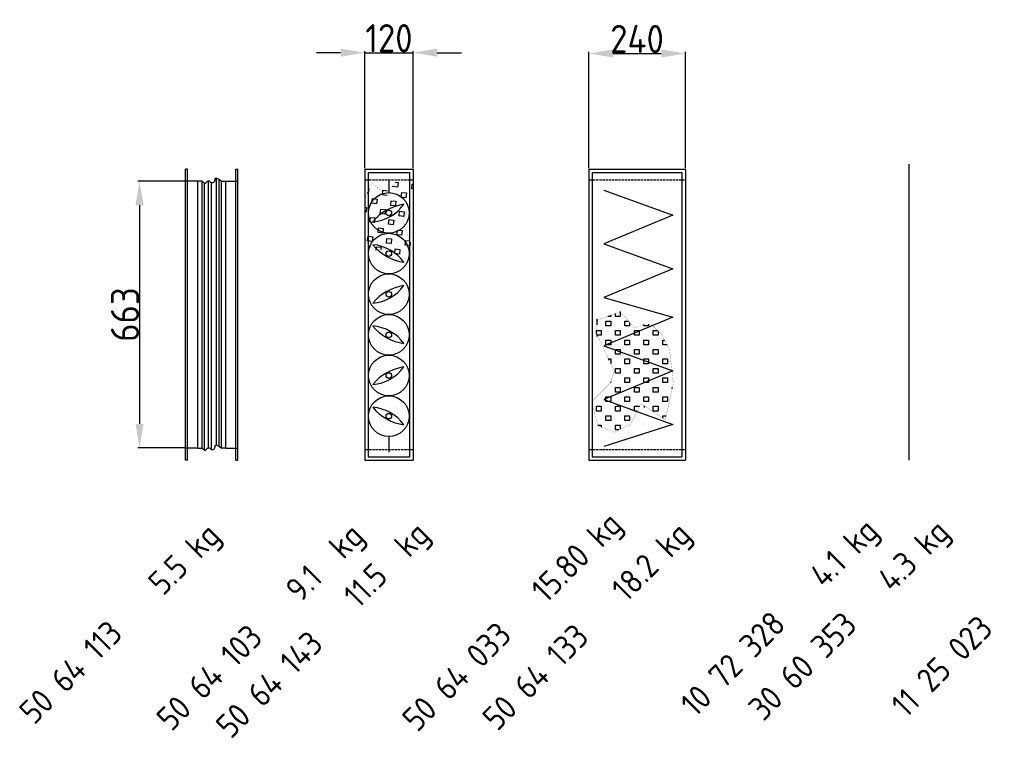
# Model space of a CAD drawing. Extents: x 2255 to 14129, y 735 to 9896.
# Tile 1 of 9: x 2255 to 4702, y 2102 to 3885. Entities that reach past the tile are written whole.
import ezdxf

# ---------------------------------------------------------------- set-up
doc = ezdxf.new("R2010")
doc.units = 0
doc.header["$LTSCALE"] = 2
doc.header["$PDMODE"] = 3
doc.header["$PDSIZE"] = 0.5
doc.linetypes.add('HIDDEN', pattern=[0.375, 0.25, -0.125])
doc.layers.get('DEFPOINTS').update_dxf_attribs({"linetype": 'CONTINUOUS'})
for name, color, linetype in [('HIDDEN', 4, 'HIDDEN'), ('MARK BV', 7, 'CONTINUOUS'), ('MATEN', 5, 'CONTINUOUS'), ('TEXT', 5, 'CONTINUOUS')]:
    doc.layers.add(name, color=color, linetype=linetype)
doc.styles.get("Standard").update_dxf_attribs({"font": 'ISOCP'})
doc.dimstyles.new('STANDARD$0', dxfattribs={"dimscale": 5, "dimtxt": 3, "dimasz": 3, "dimexe": 2, "dimexo": 1, "dimgap": 0.5, "dimtad": 1, "dimdec": 1, "dimdsep": 46, "dimtxsty": 'Standard', "dimcen": -1, "dimclrd": 256, "dimclre": 256, "dimclrt": 256, "dimadec": 0, "dimazin": 0, "dimtfac": 1, "dimtdec": 0, "dimtmove": 0, "dimatfit": 3, "dimfxl": 0, "dimtvp": 0.75, "dimtolj": 1, "dimtzin": 0, "dimarcsym": 0})

# ---------------------------------------------------------------- blocks, each defined once
blk = doc.blocks.new('*D7')
at = {"layer": 'DEFPOINTS', "color": 0}
for p in [(3232.4, 3802.8), (3112.4, 3513.7), (3232.4, 3513.7)]:
    blk.add_point(p, dxfattribs=at)
at = {"layer": 'MATEN', "lineweight": -2}
for p, q in [((3052.4, 3802.8), (2992.4, 3802.8)), ((3112.4, 3515.7), (3112.4, 3806.8)), ((3112.4, 3802.8), (3232.4, 3802.8)), ((3232.4, 3515.7), (3232.4, 3806.8)), ((3292.4, 3802.8), (3352.4, 3802.8))]:
    blk.add_line(p, q, dxfattribs=at)
at = {"layer": 'MATEN'}
for points in [[(3052.4, 3812.8), (3052.4, 3792.8), (3112.4, 3802.8)], [(3292.4, 3812.8), (3292.4, 3792.8), (3232.4, 3802.8)]]:
    blk.add_solid(points, dxfattribs=at)
at = {"layer": 'MATEN', "insert": (3172.4, 3838.8), "char_height": 70, "attachment_point": 5}
blk.add_mtext('\\A1;120', dxfattribs=at)
blk = doc.blocks.new('*D8')
at = {"layer": 'DEFPOINTS', "color": 0}
for p in [(3909, 3800.8), (3669, 3513.7), (3909, 3513.7)]:
    blk.add_point(p, dxfattribs=at)
at = {"layer": 'MATEN', "lineweight": -2}
for p, q in [((3669, 3515.7), (3669, 3804.8)), ((3729, 3800.8), (3849, 3800.8)), ((3909, 3515.7), (3909, 3804.8))]:
    blk.add_line(p, q, dxfattribs=at)
at = {"layer": 'MATEN'}
for points in [[(3729, 3810.8), (3729, 3790.8), (3669, 3800.8)], [(3849, 3810.8), (3849, 3790.8), (3909, 3800.8)]]:
    blk.add_solid(points, dxfattribs=at)
at = {"layer": 'MATEN', "insert": (3789, 3836.8), "char_height": 70, "attachment_point": 5}
blk.add_mtext('\\A1;240', dxfattribs=at)
blk = doc.blocks.new('*D35')
at = {"layer": 'DEFPOINTS', "color": 0}
for p in [(2667.2, 3483.7), (2552.7, 2820.7), (2667.2, 2820.7)]:
    blk.add_point(p, dxfattribs=at)
at = {"layer": 'MATEN', "lineweight": -2}
for p, q in [((2665.2, 3483.7), (2548.7, 3483.7)), ((2552.7, 3423.7), (2552.7, 2880.7)), ((2665.2, 2820.7), (2548.7, 2820.7))]:
    blk.add_line(p, q, dxfattribs=at)
at = {"layer": 'MATEN'}
for points in [[(2542.7, 3423.7), (2562.7, 3423.7), (2552.7, 3483.7)], [(2542.7, 2880.7), (2562.7, 2880.7), (2552.7, 2820.7)]]:
    blk.add_solid(points, dxfattribs=at)
at = {"layer": 'MATEN', "insert": (2516.7, 3152.2), "char_height": 70, "attachment_point": 5, "rotation": 90}
blk.add_mtext('\\A1;663', dxfattribs=at)

msp = doc.modelspace()

# ---------------------------------------------------------------- linework, layer by layer
at = {"layer": 'HIDDEN'}
for p, q in [((3112.41, 3487.16), (3232.41, 3487.16)), ((3669.01, 3487.16), (3909.01, 3487.16)), ((3112.41, 2817.16), (3232.41, 2817.16)), ((3669.01, 2817.16), (3909.01, 2817.16))]:
    msp.add_line(p, q, dxfattribs=at)
at = {"layer": 'MARK BV'}
for p, q in [((4464.46, 3526.07), (4464.46, 2790.66)), ((2667.21, 2790.66), (2667.21, 3513.69)), ((2672.21, 3513.69), (2667.21, 3513.69)), ((2672.21, 2790.66), (2672.21, 3513.69)), ((2792.21, 2790.66), (2792.21, 3513.69)), ((2792.21, 3513.69), (2797.21, 3513.69)), ((2797.21, 2790.66), (2797.21, 3513.69)), ((3112.41, 3513.66), (3232.41, 3513.66)), ((3112.41, 3513.66), (3112.41, 2790.66)), ((3120.91, 3505.16), (3223.91, 3505.16)), ((3120.91, 3505.16), (3120.91, 2799.16)), ((3223.91, 3505.16), (3223.91, 2799.16)), ((3232.41, 3513.66), (3232.41, 2790.66)), ((3669.01, 3513.66), (3909.01, 3513.66)), ((3669.01, 3513.66), (3669.01, 2790.66)), ((3677.51, 3505.16), (3900.51, 3505.16)), ((3677.51, 3505.16), (3677.51, 2799.16)), ((3900.51, 3505.16), (3900.51, 2799.16)), ((3909.01, 3513.66), (3909.01, 2790.66)), ((2697.21, 3483.69), (2667.21, 3483.69)), ((2708.1, 3483.69), (2667.21, 3483.69)), ((2697.21, 2820.66), (2697.21, 3483.69)), ((2708.1, 2820.66), (2708.1, 3481.65)), ((2713.84, 2816.64), (2713.84, 3478.87)), ((2724.18, 2821.24), (2724.18, 3484.55)), ((2731.64, 2818.36), (2731.64, 3480.45)), ((2743.7, 2827.56), (2743.7, 3491.46)), ((2750.59, 2825.83), (2750.59, 3487.86)), ((2756.33, 2820.66), (2756.33, 3483.69)), ((2756.33, 3483.69), (2797.21, 3483.69)), ((2767.21, 2820.66), (2767.21, 3483.69)), ((2767.21, 3483.69), (2797.21, 3483.69)), ((3172.14, 3487.16), (3172.14, 3455.19)), ((3188.8, 3481.08), (3195.24, 3480.34)), ((3195.24, 3480.34), (3193.89, 3468.66)), ((3228.94, 3464.61), (3230.29, 3476.29)), ((3230.29, 3476.29), (3232.41, 3476.05)), ((3121.1, 3453.39), (3118.71, 3453.66)), ((3122.45, 3465.07), (3121.1, 3453.39)), ((3156.15, 3449.34), (3157.49, 3461.02)), ((3157.49, 3461.02), (3169.18, 3459.67)), ((3182.21, 3470.01), (3182.34, 3471.18)), ((3193.89, 3468.66), (3182.21, 3470.01)), ((3202.87, 3443.94), (3204.22, 3455.63)), ((3204.22, 3455.63), (3215.91, 3454.28)), ((3215.91, 3454.28), (3214.56, 3442.6)), ((3232.41, 3464.21), (3228.94, 3464.61)), ((3706.7, 3461.06), (3878.12, 3399.28)), ((3130.08, 3428.67), (3131.43, 3440.35)), ((3141.77, 3427.32), (3130.08, 3428.67)), ((3131.43, 3440.35), (3143.11, 3439.01)), ((3143.11, 3439.01), (3141.77, 3427.32)), ((3167.83, 3447.99), (3156.15, 3449.34)), ((3176.81, 3423.28), (3178.16, 3434.96)), ((3178.16, 3434.96), (3189.84, 3433.61)), ((3189.84, 3433.61), (3188.5, 3421.93)), ((3214.56, 3442.6), (3202.87, 3443.94)), ((3112.41, 3418.87), (3117.05, 3418.34)), ((3115.7, 3406.66), (3112.41, 3407.04)), ((3117.05, 3418.34), (3115.7, 3406.66)), ((3150.75, 3402.61), (3152.1, 3414.29)), ((3162.43, 3401.26), (3150.75, 3402.61)), ((3152.1, 3414.29), (3163.78, 3412.94)), ((3163.78, 3412.94), (3162.43, 3401.26)), ((3188.5, 3421.93), (3176.81, 3423.28)), ((3197.48, 3397.22), (3198.83, 3408.9)), ((3198.83, 3408.9), (3210.51, 3407.55)), ((3210.51, 3407.55), (3209.16, 3395.87)), ((3124.69, 3381.94), (3126.04, 3393.62)), ((3136.37, 3380.59), (3124.69, 3381.94)), ((3126.04, 3393.62), (3137.72, 3392.28)), ((3137.72, 3392.28), (3136.37, 3380.59)), ((3171.42, 3376.55), (3172.77, 3388.23)), ((3183.1, 3375.2), (3171.42, 3376.55)), ((3172.77, 3388.23), (3184.45, 3386.88)), ((3184.45, 3386.88), (3183.1, 3375.2)), ((3209.16, 3395.87), (3197.48, 3397.22)), ((3878.12, 3399.28), (3706.7, 3327.89)), ((3145.36, 3355.88), (3146.7, 3367.56)), ((3157.04, 3354.53), (3145.36, 3355.88)), ((3146.7, 3367.56), (3158.39, 3366.21)), ((3158.39, 3366.21), (3157.04, 3354.53)), ((3192.09, 3350.49), (3193.43, 3362.17)), ((3193.43, 3362.17), (3205.12, 3360.82)), ((3205.12, 3360.82), (3203.77, 3349.14)), ((3119.29, 3335.21), (3120.64, 3346.89)), ((3130.98, 3333.86), (3119.29, 3335.21)), ((3120.64, 3346.89), (3132.33, 3345.55)), ((3132.33, 3345.55), (3130.98, 3333.86)), ((3166.02, 3329.82), (3167.37, 3341.5)), ((3177.71, 3328.47), (3166.02, 3329.82)), ((3167.37, 3341.5), (3179.05, 3340.15)), ((3179.05, 3340.15), (3177.71, 3328.47)), ((3203.77, 3349.14), (3192.09, 3350.49)), ((3212.75, 3324.42), (3214.1, 3336.11)), ((3214.1, 3336.11), (3224.01, 3334.96)), ((3225.35, 3331.01), (3224.44, 3323.07)), ((3706.7, 3327.89), (3878.12, 3266.11)), ((3140.28, 3311.87), (3141.31, 3320.83)), ((3141.31, 3320.83), (3152.99, 3319.48)), ((3152.99, 3319.48), (3152.31, 3313.56)), ((3186.69, 3303.76), (3188.04, 3315.44)), ((3198.37, 3302.41), (3186.69, 3303.76)), ((3188.04, 3315.44), (3199.72, 3314.09)), ((3199.72, 3314.09), (3198.37, 3302.41)), ((3224.44, 3323.07), (3212.75, 3324.42)), ((3878.12, 3266.11), (3706.7, 3194.73)), ((3706.7, 3194.73), (3878.12, 3145.85)), ((3747.05, 3159.44), (3747.05, 3147.68)), ((3688.73, 3141.54), (3688.73, 3126.84)), ((3878.12, 3145.85), (3706.7, 3074.46)), ((3711.77, 3124.16), (3711.77, 3135.92)), ((3711.77, 3135.92), (3723.53, 3135.92)), ((3723.53, 3147.68), (3716.28, 3147.68)), ((3723.53, 3150.32), (3723.53, 3147.68)), ((3723.53, 3135.92), (3723.53, 3124.16)), ((3735.29, 3147.68), (3735.29, 3154.6)), ((3747.05, 3147.68), (3735.29, 3147.68)), ((3758.81, 3124.16), (3758.81, 3135.92)), ((3758.81, 3135.92), (3767.84, 3135.92)), ((3770.57, 3132.8), (3770.57, 3124.16)), ((3688.25, 3105.29), (3688.25, 3112.4)), ((3688.25, 3112.4), (3700.01, 3112.4)), ((3700.01, 3112.4), (3700.01, 3100.64)), ((3723.53, 3124.16), (3711.77, 3124.16)), ((3735.29, 3100.64), (3735.29, 3112.4)), ((3735.29, 3112.4), (3747.05, 3112.4)), ((3747.05, 3112.4), (3747.05, 3100.64)), ((3770.57, 3124.16), (3758.81, 3124.16)), ((3782.33, 3100.64), (3782.33, 3112.4)), ((3782.33, 3112.4), (3794.09, 3112.4)), ((3794.09, 3112.4), (3794.09, 3100.64)), ((3805.85, 3124.16), (3805.85, 3127.64)), ((3817.61, 3124.16), (3805.85, 3124.16)), ((3817.61, 3128.65), (3817.61, 3124.16)), ((3829.37, 3100.64), (3829.37, 3112.4)), ((3829.37, 3112.4), (3839.84, 3112.4)), ((3841.13, 3111.11), (3841.13, 3100.64)), ((3688.73, 3104.28), (3688.73, 3097.44)), ((3700.01, 3100.64), (3690.45, 3100.64)), ((3711.77, 3077.12), (3711.77, 3088.88)), ((3711.77, 3088.88), (3723.53, 3088.88)), ((3723.53, 3088.88), (3723.53, 3077.12)), ((3747.05, 3100.64), (3735.29, 3100.64)), ((3758.81, 3077.12), (3758.81, 3088.88)), ((3758.81, 3088.88), (3770.57, 3088.88)), ((3770.57, 3088.88), (3770.57, 3077.12)), ((3794.09, 3100.64), (3782.33, 3100.64)), ((3805.85, 3077.12), (3805.85, 3088.88)), ((3805.85, 3088.88), (3817.61, 3088.88)), ((3817.61, 3088.88), (3817.61, 3077.12)), ((3841.13, 3100.64), (3829.37, 3100.64)), ((3852.89, 3077.12), (3852.89, 3088.88)), ((3852.89, 3088.88), (3857.17, 3088.88)), ((3706.7, 3074.46), (3878.12, 3012.6)), ((3723.53, 3077.12), (3711.77, 3077.12)), ((3735.29, 3053.6), (3735.29, 3065.36)), ((3735.29, 3065.36), (3747.05, 3065.36)), ((3747.05, 3065.36), (3747.05, 3053.6)), ((3770.57, 3077.12), (3758.81, 3077.12)), ((3782.33, 3053.6), (3782.33, 3065.36)), ((3782.33, 3065.36), (3794.09, 3065.36)), ((3794.09, 3065.36), (3794.09, 3053.6)), ((3817.61, 3077.12), (3805.85, 3077.12)), ((3829.37, 3053.6), (3829.37, 3065.36)), ((3829.37, 3065.36), (3841.13, 3065.36)), ((3841.13, 3065.36), (3841.13, 3053.6)), ((3863.88, 3077.12), (3852.89, 3077.12)), ((3718.13, 3042.18), (3718.13, 3038.64)), ((3718.29, 3041.84), (3723.53, 3041.84)), ((3723.53, 3041.84), (3723.53, 3030.76)), ((3747.05, 3053.6), (3735.29, 3053.6)), ((3758.81, 3030.08), (3758.81, 3041.84)), ((3758.81, 3041.84), (3770.57, 3041.84)), ((3770.57, 3041.84), (3770.57, 3030.08)), ((3794.09, 3053.6), (3782.33, 3053.6)), ((3805.85, 3030.08), (3805.85, 3041.84)), ((3805.85, 3041.84), (3817.61, 3041.84)), ((3817.61, 3041.84), (3817.61, 3030.08)), ((3841.13, 3053.6), (3829.37, 3053.6)), ((3852.89, 3030.08), (3852.89, 3041.84)), ((3852.89, 3041.84), (3864.65, 3041.84)), ((3864.65, 3041.84), (3864.65, 3030.08)), ((3878.12, 3012.6), (3706.7, 2941.21)), ((3735.29, 3006.56), (3735.29, 3018.32)), ((3735.29, 3018.32), (3747.05, 3018.32)), ((3747.05, 3018.32), (3747.05, 3006.56)), ((3770.57, 3030.08), (3758.81, 3030.08)), ((3782.33, 3006.56), (3782.33, 3018.32)), ((3782.33, 3018.32), (3794.09, 3018.32)), ((3794.09, 3018.32), (3794.09, 3006.56)), ((3817.61, 3030.08), (3805.85, 3030.08)), ((3829.37, 3006.56), (3829.37, 3018.32)), ((3829.37, 3018.32), (3841.13, 3018.32)), ((3841.13, 3018.32), (3841.13, 3006.56)), ((3864.65, 3030.08), (3852.89, 3030.08)), ((3723.53, 2985.43), (3723.53, 2983.04)), ((3747.05, 3006.56), (3735.29, 3006.56)), ((3758.81, 2983.04), (3758.81, 2994.8)), ((3758.81, 2994.8), (3770.57, 2994.8)), ((3770.57, 2994.8), (3770.57, 2983.04)), ((3794.09, 3006.56), (3782.33, 3006.56)), ((3805.85, 2983.04), (3805.85, 2994.8)), ((3805.85, 2994.8), (3817.61, 2994.8)), ((3817.61, 2994.8), (3817.61, 2983.04)), ((3841.13, 3006.56), (3829.37, 3006.56)), ((3852.89, 2983.04), (3852.89, 2994.8)), ((3852.89, 2994.8), (3864.65, 2994.8)), ((3864.65, 2994.8), (3864.65, 2983.04)), ((3723.53, 2983.04), (3722.74, 2983.04)), ((3735.29, 2959.52), (3735.29, 2971.28)), ((3735.29, 2971.28), (3747.05, 2971.28)), ((3747.05, 2971.28), (3747.05, 2959.52)), ((3770.57, 2983.04), (3758.81, 2983.04)), ((3782.33, 2959.52), (3782.33, 2971.28)), ((3782.33, 2971.28), (3794.09, 2971.28)), ((3794.09, 2971.28), (3794.09, 2959.52)), ((3817.61, 2983.04), (3805.85, 2983.04)), ((3829.37, 2959.52), (3829.37, 2971.28)), ((3829.37, 2971.28), (3841.13, 2971.28)), ((3841.13, 2971.28), (3841.13, 2959.52)), ((3864.65, 2983.04), (3852.89, 2983.04)), ((3876.41, 2968.46), (3876.41, 2971.28)), ((3876.41, 2971.28), (3877.04, 2971.28)), ((3706.7, 2941.21), (3878.12, 2879.34)), ((3711.77, 2936), (3711.77, 2947.76)), ((3711.77, 2947.76), (3723.53, 2947.76)), ((3723.53, 2947.76), (3723.53, 2936)), ((3747.05, 2959.52), (3735.29, 2959.52)), ((3758.81, 2936), (3758.81, 2947.76)), ((3758.81, 2947.76), (3770.57, 2947.76)), ((3770.57, 2947.76), (3770.57, 2936)), ((3794.09, 2959.52), (3782.33, 2959.52)), ((3805.85, 2936), (3805.85, 2947.76)), ((3805.85, 2947.76), (3817.61, 2947.76)), ((3817.61, 2947.76), (3817.61, 2936)), ((3841.13, 2959.52), (3829.37, 2959.52)), ((3852.89, 2936), (3852.89, 2947.76)), ((3852.89, 2947.76), (3864.65, 2947.76)), ((3864.65, 2947.76), (3864.65, 2936)), ((3688.25, 2912.48), (3688.25, 2924.24)), ((3688.25, 2924.24), (3700.01, 2924.24)), ((3700.01, 2912.48), (3688.25, 2912.48)), ((3700.01, 2924.24), (3700.01, 2912.48)), ((3723.53, 2936), (3711.77, 2936)), ((3735.29, 2912.48), (3735.29, 2924.24)), ((3735.29, 2924.24), (3747.05, 2924.24)), ((3747.05, 2912.48), (3735.29, 2912.48)), ((3747.05, 2924.24), (3747.05, 2912.48)), ((3770.57, 2936), (3758.81, 2936)), ((3782.33, 2912.48), (3782.33, 2924.24)), ((3782.33, 2924.24), (3794.09, 2924.24)), ((3789.05, 2912.48), (3782.33, 2912.48)), ((3794.09, 2924.24), (3794.09, 2922.56)), ((3817.61, 2936), (3805.85, 2936)), ((3806.33, 2925.53), (3806.33, 2921.04)), ((3829.37, 2912.48), (3829.37, 2924.24)), ((3829.37, 2924.24), (3841.13, 2924.24)), ((3841.13, 2912.48), (3829.37, 2912.48)), ((3841.13, 2924.24), (3841.13, 2912.48)), ((3864.65, 2936), (3852.89, 2936)), ((3711.77, 2888.96), (3711.77, 2900.72)), ((3711.77, 2900.72), (3723.53, 2900.72)), ((3723.53, 2888.96), (3711.77, 2888.96)), ((3723.53, 2900.72), (3723.53, 2888.96)), ((3758.81, 2888.96), (3758.81, 2900.72)), ((3758.81, 2900.72), (3770.57, 2900.72)), ((3770.57, 2888.96), (3758.81, 2888.96)), ((3770.57, 2900.72), (3770.57, 2888.96)), ((3852.89, 2894.47), (3852.89, 2900.72)), ((3852.89, 2900.72), (3861.37, 2900.72)), ((3691.35, 2877.2), (3700.01, 2877.2)), ((3700.01, 2877.2), (3700.01, 2872.08)), ((3878.12, 2879.34), (3706.7, 2824.66)), ((3735.29, 2865.44), (3735.29, 2877.2)), ((3735.29, 2877.2), (3747.05, 2877.2)), ((3743.41, 2865.44), (3735.29, 2865.44)), ((3747.05, 2877.2), (3747.05, 2867.26)), ((3172.14, 2849.19), (3172.14, 2810.02)), ((2697.21, 2820.66), (2667.21, 2820.66)), ((2697.21, 2820.66), (2708.1, 2820.66)), ((2767.21, 2820.66), (2756.33, 2820.66)), ((2767.21, 2820.66), (2797.21, 2820.66)), ((2672.21, 2790.66), (2667.21, 2790.66)), ((2792.21, 2790.66), (2797.21, 2790.66)), ((3112.41, 2790.66), (3232.41, 2790.66)), ((3120.91, 2799.16), (3223.91, 2799.16)), ((3669.01, 2790.66), (3909.01, 2790.66)), ((3677.51, 2799.16), (3900.51, 2799.16))]:
    msp.add_line(p, q, dxfattribs=at)
at = {"layer": 'MARK BV', "const_width": 0.274}
for points in [[(3112.41, 3435.48), (3128.24, 3481.18), (3167.27, 3448.09), (3188.95, 3481.31)], [(3232.41, 3419.72), (3216.05, 3406.73), (3206.56, 3386.39), (3230.54, 3315.74), (3224.57, 3294.99), (3184.19, 3285.36), (3162.78, 3316.41), (3144.35, 3311.4), (3133.78, 3312.62), (3118.19, 3332.28), (3112.41, 3345.8)]]:
    msp.add_lwpolyline(points, dxfattribs=at)
at = {"layer": 'MARK BV', "const_width": 0.392}
msp.add_lwpolyline([(3823.6, 3128.65), (3848.93, 3103.3), (3869.2, 3067.81), (3879.33, 2981.62), (3859.07, 2890.35), (3798.26, 2930.91), (3772.93, 2880.21), (3732.39, 2859.93), (3691.86, 2875.14), (3676.66, 2935.98), (3722.26, 2981.62), (3732.39, 3012.04), (3686.79, 3108.37), (3691.86, 3138.79), (3747.6, 3159.08), (3783.06, 3118.51), (3808.4, 3128.65)], close=True, dxfattribs=at)
at = {"layer": 'MARK BV'}
for centre, radius in [((3172.14, 3404.69), 50.5), ((3172.14, 3404.69), 6.9), ((3172.14, 3303.69), 50.5), ((3172.14, 3303.69), 6.9), ((3172.14, 3202.69), 50.5), ((3172.14, 3202.69), 6.9), ((3172.14, 3101.69), 50.5), ((3172.14, 3101.69), 6.9), ((3172.14, 3000.69), 50.5), ((3172.14, 3000.69), 6.9), ((3172.14, 2899.69), 50.5), ((3172.14, 2899.69), 6.9)]:
    msp.add_circle(centre, radius, dxfattribs=at)
for centre, radius, start, end in [((3124.13, 3487.31), 105.05, 274.5919, 324.40577), ((3227.21, 3305.11), 122.33, 98.29683, 140.70084), ((3124.13, 3221.07), 105.05, 35.59423, 85.4081), ((3227.21, 3403.26), 122.33, 219.29916, 261.70317), ((3124.13, 3285.31), 105.05, 274.5919, 324.40577), ((3227.21, 3103.11), 122.33, 98.29683, 140.70084), ((3124.13, 3019.07), 105.05, 35.59423, 85.4081), ((3227.21, 3201.26), 122.33, 219.29916, 261.70317), ((3124.13, 3083.31), 105.05, 274.5919, 324.40577), ((3227.21, 2901.11), 122.33, 98.29683, 140.70084), ((3124.13, 2817.07), 105.05, 35.59423, 85.4081), ((3227.21, 2999.26), 122.33, 219.29916, 261.70317)]:
    msp.add_arc(centre, radius, start, end, dxfattribs=at)
at = {"layer": 'MARK BV', "start_tangent": (-0.918974, -0.3943182)}
for points in [[(2708.1, 3483.69), (2716.14, 3478.69), (2723.66, 3484.5), (2732.03, 3480.32), (2739.01, 3482.56), (2740.92, 3490.31), (2756.33, 3483.69)], [(2708.1, 2820.66), (2716.14, 2815.66), (2723.66, 2821.47), (2732.03, 2817.29), (2739.01, 2819.53), (2740.92, 2827.28), (2756.33, 2820.66)]]:
    msp.add_spline(points, degree=3, dxfattribs=at)

# ---------------------------------------------------------------- texts
at = {"layer": 'TEXT'}
for s, p in [('15.80 kg', (3563.29, 2432.73)), ('11.5  kg', (3096.43, 2419.78)), ('18.2 kg', (3762.46, 2435.39)), ('4.1 kg', (4254.56, 2470.32)), ('4.3 kg', (4423.46, 2459.92)), ('5.5 kg', (2611.36, 2451.34)), ('9.1  kg', (2952.49, 2434.52)), ('10 72 328', (3934.11, 2149.87)), ('30 60 353', (4103.01, 2139.47)), ('11 25 023', (4457.82, 2147.57)), ('50 64 113', (2290.91, 2130.89)), ('50 64 103', (2632.04, 2114.08)), ('50 64 133', (3442.01, 2114.94)), ('50 64 143', (2779.76, 2095.55)), ('50 64 033', (3242.84, 2112.28))]:
    msp.add_text(s, height=60, rotation=45, dxfattribs=at).set_placement(p)

# ---------------------------------------------------------------- dimensions: what is measured, and where the dimension line sits
at = {"layer": 'MATEN'}
for base, p1, p2, picture, middle in [((3232.41, 3802.79), (3112.41, 3513.66), (3232.41, 3513.66), '*D7', (3172.41, 3838.8)), ((3909.01, 3800.76), (3669.01, 3513.66), (3909.01, 3513.66), '*D8', (3789.01, 3836.76))]:
    dim = msp.add_linear_dim(base=base, p1=p1, p2=p2, dimstyle='STANDARD$0', override={"dimscale": 2, "dimtxt": 35, "dimasz": 30, "dimtvp": 7.5}, dxfattribs=at)
    dim.commit()
    dim.dimension.update_dxf_attribs({"geometry": picture, "text_midpoint": middle})
dim = msp.add_linear_dim(base=(2552.67, 2820.66), p1=(2667.21, 3483.69), p2=(2667.21, 2820.66), angle=90, dimstyle='STANDARD$0', override={"dimscale": 2, "dimtxt": 35, "dimasz": 30, "dimtvp": 7.5}, dxfattribs=at)
dim.commit()
dim.dimension.update_dxf_attribs({"geometry": '*D35', "text_midpoint": (2516.67, 3152.18)})

doc.saveas('drawing.dxf')
